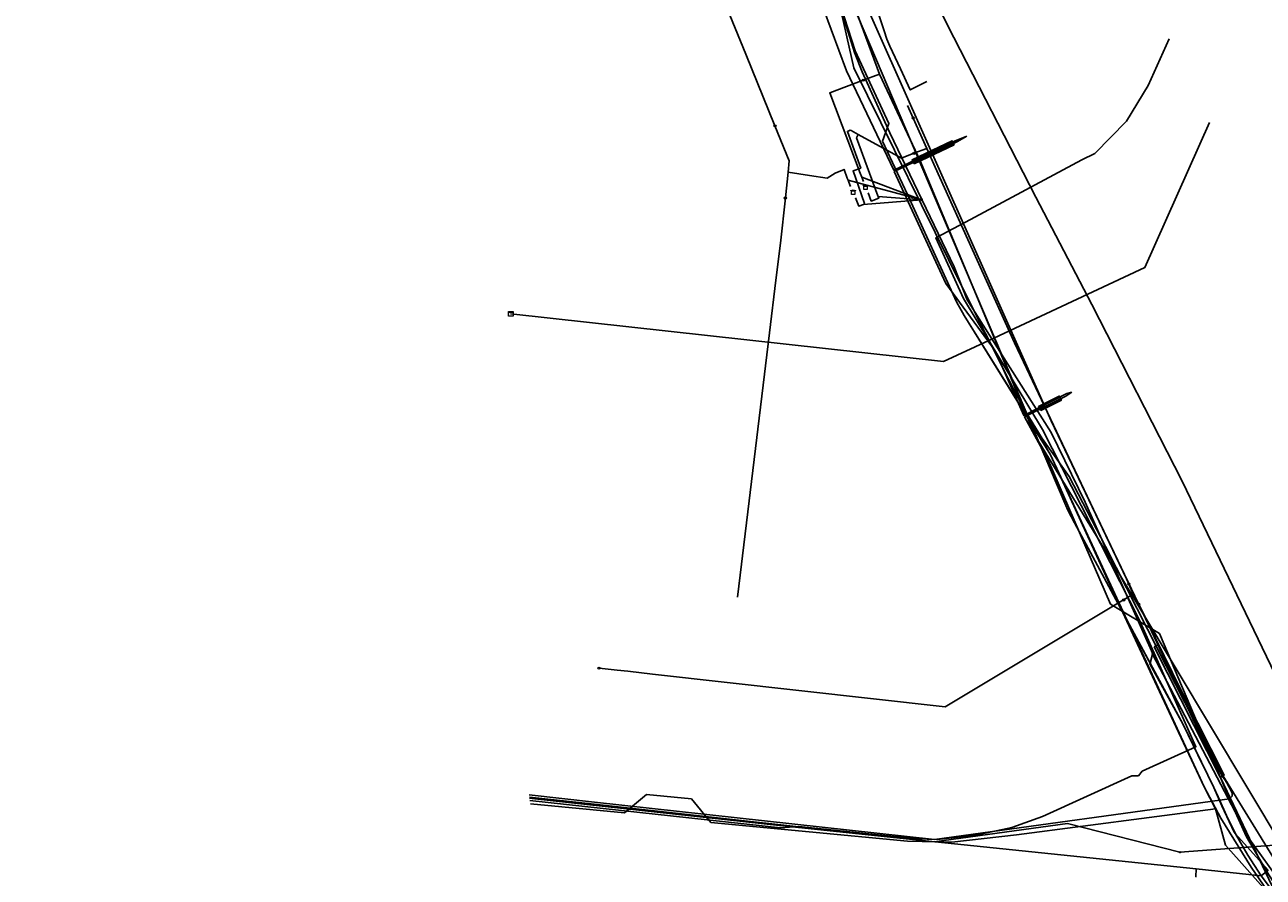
# Model space of a CAD drawing. Header units: metres. Extents: x 110434 to 154968, y 389493 to 3894488.
# Tile 5 of 10: x 111094 to 111204, y 426620 to 426696. Entities that reach past the tile are written whole.
import ezdxf
from ezdxf.enums import TextEntityAlignment as Align
from ezdxf.lldxf.tags import DXFTag

# ---------------------------------------------------------------- set-up
doc = ezdxf.new("R2010")
doc.units = ezdxf.units.M
doc.header["$LTSCALE"] = 0.5
for name, color, linetype in [('B-WE-KL-DATA_BT NEDERLAND NV-G', 90, 'KL-DATA-N'), ('B-WE-KL-DATA_DUCT_ZIGGO BV-G', 90, 'Continuous'), ('B-WE-KL-DATA_EUROFIBER NEDERLAND BV-G', 90, 'KL-DATA-N'), ('B-WE-KL-DATA_GEBROEDERS VAN DER DONK BV SBD-G', 90, 'KL-DATA-N'), ('B-WE-KL-DATA_HULPSTUK_KPN BV-S', 90, 'Continuous'), ('B-WE-KL-DATA_HULPSTUK_ZIGGO BV-S', 90, 'Continuous'), ('B-WE-KL-DATA_KABELBED_KPN BV-G', 90, 'Continuous'), ('B-WE-KL-DATA_KABELBED_ZIGGO BV-G', 90, 'Continuous'), ('B-WE-KL-DATA_MANTELBUIS_PVC_1.1_KPN BV-G', 90, 'Continuous'), ('B-WE-KL-DATA_MANTELBUIS_PVC_1_KPN BV-G', 90, 'Continuous'), ('B-WE-KL-DATA_MANTELBUIS_ZIGGO BV-G', 90, 'Continuous'), ('B-WE-KL-ET_LS_400 V_STEDIN BV NETBEHEER BV-G', 190, 'KL-LS-N'), ('B-WE-KL-ET_LS_HULPSTUK_STEDIN BV NETBEHEER BV-S', 190, 'Continuous'), ('B-WE-KL-ET_LS_MANTELBUIS_STEDIN BV NETBEHEER BV-G', 190, 'Continuous'), ('B-WE-KL-ET_MS_13 KV_STEDIN BV NETBEHEER BV-G', 130, 'KL-MS-N'), ('B-WE-KL-ET_MS_HULPSTUK_STEDIN BV NETBEHEER BV-S', 130, 'Continuous'), ('B-WE-KL-ET_MS_MANTELBUIS_STEDIN BV NETBEHEER BV-G', 130, 'Continuous'), ('B-WE-KL-GAS_HD_114.3_8 BAR_STEDIN BV NETBEHEER BV-G', 30, 'KL-GAS-HD-N'), ('B-WE-KL-GAS_HD_168.3_8 BAR_STEDIN BV NETBEHEER BV-G', 30, 'KL-GAS-HD-N'), ('B-WE-KL-GAS_HD_60.29_8 BAR_STEDIN BV NETBEHEER BV-G', 30, 'KL-GAS-HD-N'), ('B-WE-KL-GAS_HD_HULPSTUK_STEDIN BV NETBEHEER BV-S', 30, 'Continuous'), ('B-WE-KL-GAS_LD_219.1_0.1 BAR_STEDIN BV NETBEHEER BV-G', 50, 'KL-GAS-LD-N'), ('B-WE-KL-GAS_LD_HULPSTUK_STEDIN BV NETBEHEER BV-S', 50, 'Continuous'), ('B-WE-KL-GAS_LD_PVC_110_0.1 BAR_STEDIN BV NETBEHEER BV-G', 50, 'KL-GAS-LD-N'), ('B-WE-KL-GAS_LD_PVC_160_0.1 BAR_STEDIN BV NETBEHEER BV-G', 50, 'KL-GAS-LD-N'), ('B-WE-KL-GAS_LD_PVC_200_0.1 BAR_STEDIN BV NETBEHEER BV-G', 50, 'KL-GAS-LD-N'), ('B-WE-KL-WATER_HULPSTUK_OASEN NV-S', 170, 'Continuous'), ('B-WE-KL-WATER_PVC_110_OASEN NV-G', 170, 'KL-WATER-N'), ('B-WE-KL-WATER_PVC_200_OASEN NV-G', 170, 'KL-WATER-N')]:
    doc.layers.add(name, color=color, linetype=linetype)
doc.styles.add('NLCS-ISO', font='NLCS-ISO.ttf')
doc.styles.get("Standard").update_dxf_attribs({"font": 'isocp.shx', "height": 2.5})
tags = doc.linetypes.add('KL-DATA-N', pattern='A,4,-1,[101,NLCS.SHX,S=0.5,R=0,X=0,Y=0],-1,4,-1,["D",Standard,S=1,R=0,X=-0.25,Y=-0.5],-1.5', length=12.5).pattern_tags.tags
tags[18] = DXFTag(74, 10)
tags = doc.linetypes.add('KL-GAS-HD-N', pattern='A,4,-1,[69,NLCS.SHX,S=0.5,R=0,X=0,Y=0],-1,4,-1,["H",Standard,S=1,R=0,X=0,Y=-0.5],-2', length=13).pattern_tags.tags
tags[18] = DXFTag(74, 10)
tags = doc.linetypes.add('KL-GAS-LD-N', pattern='A,4,-1,[69,NLCS.SHX,S=0.5,R=0,X=0,Y=0],-1,4,-1,["L",Standard,S=1,R=0,X=0.25,Y=-0.5],-2', length=13).pattern_tags.tags
tags[18] = DXFTag(74, 10)
tags = doc.linetypes.add('KL-LS-N', pattern='A,4,-1,[103,NLCS.SHX,S=0.75,R=0,X=0,Y=0],-1,4,-1,["L",Standard,S=1,R=0,X=0,Y=-0.5],-2', length=13).pattern_tags.tags
tags[18] = DXFTag(74, 10)
tags = doc.linetypes.add('KL-MS-N', pattern='A,4,-1,[103,NLCS.SHX,S=0.75,R=0,X=0,Y=0],-1,4,-1,["M",Standard,S=1,R=0,X=0,Y=-0.5],-2', length=13).pattern_tags.tags
tags[18] = DXFTag(74, 10)
doc.linetypes.add('KL-WATER-N', pattern='A,7,-0.5,[168,NLCS.SHX,S=0.75,R=0,X=0.75,Y=0],-2', length=9.5)

# ---------------------------------------------------------------- blocks, each defined once
blk = doc.blocks.new('SKL-WTB_HULP_AFSLUITER-SO')
at = {"color": 0, "linetype": 'ByBlock', "lineweight": 18}
blk.add_lwpolyline([(0, 0.8), (0, -0.8)], dxfattribs=at)
blk.add_circle((0, 0), 1, dxfattribs=at)
at = {"color": 0, "linetype": 'ByBlock', "lineweight": 18, "style": 'NLCS-ISO', "flags": 1}
for tag, p in [('TYPE', (1.5, 0)), ('LABEL', (1.5, -1.5)), ('OMSCHRIJVING', (1.5, -3))]:
    blk.add_attdef(tag, p, '', height=1, dxfattribs=at)
blk = doc.blocks.new('SKL-WTB_HULP_KB MEETPUNT-SO')
at = {"linetype": 'ByBlock', "lineweight": 18}
h = blk.add_hatch(color=0, dxfattribs=at)
h.dxf.hatch_style = 1
h.paths.add_polyline_path([(0.6, 1), (0.3, 0.8), (0.5, 0.6)])
at = {"color": 0, "linetype": 'ByBlock', "lineweight": 18}
for points in [[(-0.4, -0.7), (0.4, 0.7)], [(0.6, 1), (0.3, 0.8)], [(0.3, 0.8), (0.5, 0.6)], [(0.6, 1), (0.5, 0.6)], [(0, -0.2), (0, -0.8)]]:
    blk.add_lwpolyline(points, dxfattribs=at)
blk.add_circle((0, 0), 0.5, dxfattribs=at)
at = {"color": 0, "linetype": 'ByBlock', "lineweight": 18, "style": 'NLCS-ISO', "flags": 1}
for tag, p in [('TYPE', (1.5, 0)), ('LABEL', (1.5, -1.5)), ('OMSCHRIJVING', (1.5, -3))]:
    blk.add_attdef(tag, p, '', height=1, dxfattribs=at)
blk = doc.blocks.new('SKL-WTB_HULP_MOF-SO')
at = {"linetype": 'ByBlock', "lineweight": 18}
h = blk.add_hatch(color=0, dxfattribs=at)
h.dxf.hatch_style = 1
h.paths.add_polyline_path([(-0.5625, 0, 1), (0.5625, 0, 1)])
at = {"color": 0, "linetype": 'ByBlock', "lineweight": 18}
blk.add_circle((0, 0), 0.5625, dxfattribs=at)
at = {"color": 0, "linetype": 'ByBlock', "lineweight": 18, "style": 'NLCS-ISO', "flags": 1}
for tag, p in [('TYPE', (1.5, 0)), ('OMSCHRIJVING', (1.5, -3)), ('LABEL', (1.5, -1.5))]:
    blk.add_attdef(tag, p, '', height=1, dxfattribs=at)
blk = doc.blocks.new('SKL-WTB_HULP_TECHNISCH GEBOUW-SO')
at = {"color": 0, "linetype": 'ByBlock', "lineweight": 18}
for points in [[(-2, 1.5), (0, 2), (2, 1.5), (2, 1.18), (-2, 1.18)], [(-1.5, 1.02), (1.5, 1.02), (1.5, -2), (-1.5, -2)]]:
    blk.add_lwpolyline(points, close=True, dxfattribs=at)
at = {"color": 0, "linetype": 'ByBlock', "lineweight": 18, "style": 'NLCS-ISO', "flags": 1}
for tag, p in [('TYPE', (2.5, 0)), ('OMSCHRIJVING', (2.5, -3)), ('LABEL', (2.5, -1.5))]:
    blk.add_attdef(tag, p, '', height=1, dxfattribs=at)
blk = doc.blocks.new('SKL-WTB_HULP_KAST-SO')
at = {"color": 0, "linetype": 'ByBlock', "lineweight": 18}
for points in [[(-2, 2), (2, 2), (2, 1.68), (-2, 1.68)], [(-2, 1.52), (2, 1.52), (2, -2), (-2, -2)]]:
    blk.add_lwpolyline(points, close=True, dxfattribs=at)
at = {"color": 0, "linetype": 'ByBlock', "lineweight": 18, "style": 'NLCS-ISO'}
blk.add_text('kast', height=1.5, dxfattribs=at).set_placement((0, 0), align=Align.MIDDLE_CENTER)
at = {"color": 0, "linetype": 'ByBlock', "lineweight": 18, "style": 'NLCS-ISO', "flags": 1}
for tag, p in [('TYPE', (2.5, 0)), ('OMSCHRIJVING', (2.5, -3)), ('LABEL', (2.5, -1.5))]:
    blk.add_attdef(tag, p, '', height=1, dxfattribs=at)
blk = doc.blocks.new('SKL-WTB_HULP_OVERIG-SO')
at = {"color": 0, "linetype": 'ByBlock', "lineweight": 18}
for points in [[(-0.1, 0.1), (0.1, -0.1)], [(0.1, 0.1), (-0.1, -0.1)]]:
    blk.add_lwpolyline(points, dxfattribs=at)
at = {"color": 0, "linetype": 'ByBlock', "lineweight": 18, "style": 'NLCS-ISO', "flags": 1}
for tag, p in [('TYPE', (1.5, 0)), ('LABEL', (1.5, -1.5)), ('OMSCHRIJVING', (1.5, -3))]:
    blk.add_attdef(tag, p, '', height=1, dxfattribs=at)

msp = doc.modelspace()

# ---------------------------------------------------------------- linework, layer by layer
at = {"layer": 'B-WE-KL-DATA_BT NEDERLAND NV-G', "flags": 128}
for points in [[(111111.76, 426797.76), (111113.62, 426797.67), (111115.11, 426797.07), (111123.48, 426790.51), (111127.19, 426785.97), (111131.94, 426777.31), (111139.62, 426760.82), (111150.68, 426737.04), (111152.07, 426732.25), (111156.46, 426722.13), (111158.97, 426716.68), (111162.9, 426708.07), (111166.84, 426695.79), (111167.67, 426693.31), (111170.67, 426686.85), (111170.09, 426685.27), (111172.34, 426680.54), (111176.69, 426670.99), (111177.38, 426669.77), (111178.95, 426667.26), (111183.89, 426659.32), (111184.61, 426658.16), (111185.03, 426657.38), (111189.96, 426646.64), (111193.91, 426638.13), (111196.44, 426632.73), (111198.71, 426627.88), (111200.18, 426625.08), (111202.89, 426620.73), (111204.69, 426618.11), (111206.83, 426615.47), (111208.25, 426613.97), (111210.87, 426611.29), (111213.91, 426608.52), (111221.04, 426602.79), (111234.63, 426592.19)], [(111111.76, 426797.76), (111113.62, 426797.67), (111115.11, 426797.07), (111123.48, 426790.51), (111127.19, 426785.97), (111131.95, 426777.31), (111139.62, 426760.82), (111150.68, 426737.04), (111152.07, 426732.25), (111156.46, 426722.13), (111158.97, 426716.68), (111162.9, 426708.07), (111166.84, 426695.79), (111167.67, 426693.31), (111170.67, 426686.85), (111170.09, 426685.27), (111172.34, 426680.54), (111176.69, 426670.99), (111177.38, 426669.77), (111178.95, 426667.26), (111183.89, 426659.32), (111184.61, 426658.16), (111185.03, 426657.38), (111189.96, 426646.64), (111193.91, 426638.13), (111196.44, 426632.73), (111198.71, 426627.88), (111200.18, 426625.08), (111202.89, 426620.73), (111204.69, 426618.11), (111206.83, 426615.47), (111208.25, 426613.97), (111210.87, 426611.29), (111213.91, 426608.52), (111221.04, 426602.79), (111234.63, 426592.19), (111246.1, 426583.5), (111252.3, 426579.6), (111258.8, 426575.8), (111262.4, 426573.4), (111275.1, 426563.2), (111283.8, 426556.1), (111296, 426546.3), (111301.3, 426541.8), (111304.1, 426538.6), (111307.8, 426535.3), (111312.3, 426533), (111332.6, 426517), (111353.9, 426491.7), (111353.8, 426489.8), (111354.2, 426489.1), (111355.3, 426489.3), (111382.2, 426520), (111383.7, 426521.3), (111391.12, 426530.65)]]:
    msp.add_lwpolyline(points, dxfattribs=at)
at = {"layer": 'B-WE-KL-DATA_DUCT_ZIGGO BV-G', "flags": 128}
for points in [[(111187.83, 426683.61), (111188.99, 426684.17), (111191.79, 426687.05), (111193.74, 426690.22), (111195.6, 426694.38)], [(111177.47, 426678.09), (111187.83, 426683.61)], [(111177.47, 426678.09), (111187.83, 426683.61)], [(111179.55, 426667.57), (111177.31, 426671.29), (111174.85, 426676.69), (111177.47, 426678.09)], [(111192.86, 426628.85), (111193.21, 426629.28), (111197.97, 426631.44), (111192.93, 426642.76), (111184.34, 426659.66), (111179.55, 426667.57)], [(111138.74, 426626.67), (111161.02, 426624.23), (111162.65, 426624.35), (111173.16, 426623.26), (111174.97, 426623.21), (111178.41, 426623.57), (111181.59, 426624.25), (111184.32, 426625.23), (111192.29, 426628.87), (111192.86, 426628.85)]]:
    msp.add_lwpolyline(points, dxfattribs=at)
at = {"layer": 'B-WE-KL-DATA_EUROFIBER NEDERLAND BV-G', "flags": 128}
for points in [[(110600.04, 426851.72), (110600.8, 426853.9), (110601, 426854.3), (110601.2, 426854.6), (110601.4, 426855), (110601.7, 426855.3), (110601.9, 426855.6), (110602.2, 426855.9), (110602.5, 426856.3), (110602.7, 426856.5), (110603, 426856.8), (110603.3, 426857.1), (110603.6, 426857.4), (110604, 426857.6), (110604.3, 426857.9), (110604.6, 426858.1), (110605, 426858.3), (110605.3, 426858.5), (110605.7, 426858.7), (110606.1, 426858.9), (110606.4, 426859.1), (110606.8, 426859.2), (110607.2, 426859.4), (110607.6, 426859.5), (110608, 426859.6), (110608.4, 426859.7), (110608.8, 426859.8), (110609.2, 426859.9), (110609.6, 426860), (110610, 426860.1), (110610.5, 426860.1), (110610.9, 426860.2), (110611.3, 426860.2), (110611.7, 426860.3), (110612.2, 426860.3), (110612.6, 426860.3), (110613, 426860.2), (110613.4, 426860.2), (110613.9, 426860.2), (110614.3, 426860.1), (110614.7, 426860), (110615.1, 426859.9), (110615.5, 426859.8), (110615.9, 426859.7), (110616.3, 426859.6), (110616.7, 426859.4), (110617.1, 426859.3), (110617.5, 426859.1), (110617.9, 426858.9), (110618.3, 426858.7), (110618.6, 426858.5), (110641.9, 426842.5), (110660.8, 426827.9), (110664.7, 426824.8), (110666.9, 426822.6), (110705.8, 426791.2), (110706.8, 426790.3), (110707.8, 426789.4), (110708.8, 426788.6), (110709.8, 426787.7), (110710.8, 426786.9), (110711.9, 426786.1), (110713, 426785.3), (110714.1, 426784.5), (110715.2, 426783.8), (110716.3, 426783.1), (110717.5, 426782.4), (110718.6, 426781.7), (110719.8, 426781.1), (110721, 426780.5), (110722.2, 426779.9), (110723.4, 426779.3), (110724.6, 426778.8), (110725.8, 426778.3), (110727.1, 426777.8), (110728.3, 426777.3), (110729.6, 426776.9), (110730.9, 426776.4), (110732.1, 426776.1), (110733.4, 426775.7), (110734.7, 426775.4), (110736, 426775.1), (110737.3, 426774.8), (110738.6, 426774.5), (110739.9, 426774.3), (110772.7, 426770.8), (110922.9, 426753.3), (110940.7, 426762.4), (110961.5, 426806.2), (110975.7, 426812.8), (111108.93, 426798.94), (111110.65, 426798.45), (111112.07, 426798.25), (111115.11, 426797.07), (111123.48, 426790.51), (111127.19, 426785.97), (111131.94, 426777.31), (111139.62, 426760.82), (111150.68, 426737.04), (111152.07, 426732.25), (111156.46, 426722.13), (111158.97, 426716.68), (111162.9, 426708.1), (111167.67, 426693.31), (111170.67, 426686.85), (111170.09, 426685.27), (111172.34, 426680.54), (111176.69, 426670.99), (111177.37, 426669.78), (111179.87, 426665.77), (111183.89, 426659.32), (111184.61, 426658.16), (111185.03, 426657.38), (111189.96, 426646.64), (111193.9, 426638.15), (111196.44, 426632.73), (111198.71, 426627.88), (111200.18, 426625.08), (111202.89, 426620.73), (111204.7, 426618.1), (111206.83, 426615.47), (111210.87, 426611.29), (111213.91, 426608.52), (111221.04, 426602.79), (111234.63, 426592.19)], [(110600.04, 426851.72), (110600.8, 426853.9), (110601.4, 426855), (110602.5, 426856.3), (110603.6, 426857.4), (110604, 426857.6), (110604.3, 426857.9), (110606.4, 426859.1), (110606.8, 426859.2), (110607.2, 426859.4), (110610, 426860.1), (110610.5, 426860.1), (110610.9, 426860.2), (110611.3, 426860.2), (110611.7, 426860.3), (110612.6, 426860.3), (110613, 426860.2), (110613.9, 426860.2), (110616.3, 426859.6), (110616.7, 426859.4), (110617.1, 426859.3), (110618.3, 426858.7), (110641.9, 426842.5), (110660.8, 426827.9), (110664.7, 426824.8), (110666.9, 426822.6), (110705.8, 426791.2), (110709.8, 426787.7), (110714.1, 426784.5), (110718.6, 426781.7), (110723.4, 426779.3), (110728.3, 426777.3), (110730.9, 426776.4), (110733.4, 426775.7), (110739.9, 426774.3), (110772.7, 426770.8), (110922.9, 426753.3), (110940.7, 426762.4), (110956.1, 426796.4), (110967.9, 426811), (110995.62, 426811.29), (111071.45, 426803.34), (111108.93, 426798.94), (111110.65, 426798.45), (111112.07, 426798.25), (111115.11, 426797.07), (111123.48, 426790.51), (111127.2, 426786), (111131.94, 426777.31), (111139.62, 426760.82), (111150.68, 426737.04), (111152.07, 426732.25), (111156.46, 426722.13), (111162.9, 426708.1), (111167.67, 426693.31), (111170.67, 426686.85), (111170.09, 426685.27), (111172.34, 426680.54), (111176.69, 426670.99), (111177.37, 426669.78), (111179.87, 426665.77), (111184.61, 426658.16), (111185.03, 426657.38), (111193.9, 426638.15), (111196.44, 426632.73), (111198.71, 426627.88), (111200.18, 426625.08), (111202.89, 426620.73), (111204.69, 426618.11), (111206.83, 426615.47), (111210.87, 426611.29), (111213.91, 426608.52), (111221.04, 426602.79), (111234.63, 426592.19)], [(110600.04, 426851.72), (110600.8, 426853.9), (110601, 426854.3), (110601.2, 426854.6), (110601.4, 426855), (110601.7, 426855.3), (110601.9, 426855.6), (110602.2, 426855.9), (110602.5, 426856.3), (110602.7, 426856.5), (110603, 426856.8), (110603.3, 426857.1), (110603.6, 426857.4), (110604, 426857.6), (110604.3, 426857.9), (110604.6, 426858.1), (110605, 426858.3), (110605.3, 426858.5), (110605.7, 426858.7), (110606.1, 426858.9), (110606.4, 426859.1), (110606.8, 426859.2), (110607.2, 426859.4), (110607.6, 426859.5), (110608, 426859.6), (110608.4, 426859.7), (110608.8, 426859.8), (110609.2, 426859.9), (110609.6, 426860), (110610, 426860.1), (110610.5, 426860.1), (110610.9, 426860.2), (110611.3, 426860.2), (110611.7, 426860.3), (110612.2, 426860.3), (110612.6, 426860.3), (110613, 426860.2), (110613.4, 426860.2), (110613.9, 426860.2), (110614.3, 426860.1), (110614.7, 426860), (110615.1, 426859.9), (110615.5, 426859.8), (110615.9, 426859.7), (110616.3, 426859.6), (110616.7, 426859.4), (110617.1, 426859.3), (110617.5, 426859.1), (110617.9, 426858.9), (110618.3, 426858.7), (110618.6, 426858.5), (110641.9, 426842.5), (110660.8, 426827.9), (110664.7, 426824.8), (110666.9, 426822.6), (110705.8, 426791.2), (110706.8, 426790.3), (110707.8, 426789.4), (110708.8, 426788.6), (110709.8, 426787.7), (110710.8, 426786.9), (110711.9, 426786.1), (110713, 426785.3), (110714.1, 426784.5), (110715.2, 426783.8), (110716.3, 426783.1), (110717.5, 426782.4), (110718.6, 426781.7), (110719.8, 426781.1), (110721, 426780.5), (110722.2, 426779.9), (110723.4, 426779.3), (110724.6, 426778.8), (110725.8, 426778.3), (110727.1, 426777.8), (110728.3, 426777.3), (110729.6, 426776.9), (110730.9, 426776.4), (110732.1, 426776.1), (110733.4, 426775.7), (110734.7, 426775.4), (110736, 426775.1), (110737.3, 426774.8), (110738.6, 426774.5), (110739.9, 426774.3), (110772.7, 426770.8), (110922.9, 426753.3), (110940.7, 426762.4), (110961.5, 426806.2), (110975.7, 426812.8), (111108.93, 426798.94), (111110.65, 426798.45), (111112.07, 426798.25), (111115.11, 426797.07), (111123.48, 426790.51), (111127.19, 426785.97), (111131.94, 426777.31), (111139.62, 426760.82), (111150.68, 426737.04), (111152.07, 426732.25), (111156.46, 426722.13), (111158.97, 426716.68), (111162.9, 426708.1), (111167.67, 426693.31), (111170.67, 426686.85), (111170.09, 426685.27), (111172.34, 426680.54), (111176.69, 426670.99), (111177.37, 426669.78), (111179.87, 426665.77), (111183.89, 426659.32), (111184.61, 426658.16), (111185.03, 426657.38), (111189.96, 426646.64), (111193.9, 426638.15), (111196.44, 426632.73), (111198.71, 426627.88), (111200.18, 426625.08), (111202.89, 426620.73), (111204.7, 426618.1), (111206.83, 426615.47), (111210.87, 426611.29), (111213.91, 426608.52), (111221.04, 426602.79), (111234.63, 426592.19)], [(111110.65, 426798.45), (111112.07, 426798.25), (111115.11, 426797.07), (111123.48, 426790.51), (111127.19, 426785.97), (111131.94, 426777.31), (111150.68, 426737.04), (111152.07, 426732.25), (111156.46, 426722.13), (111162.9, 426708.1), (111167.67, 426693.31), (111170.67, 426686.85), (111170.09, 426685.27), (111172.34, 426680.54), (111176.69, 426670.99), (111177.37, 426669.78), (111185.03, 426657.38), (111198.71, 426627.88), (111200.18, 426625.08), (111202.89, 426620.73), (111204.69, 426618.11), (111206.83, 426615.47), (111210.87, 426611.29), (111213.91, 426608.52), (111221.04, 426602.79), (111234.63, 426592.19)], [(111110.65, 426798.45), (111112.07, 426798.25), (111115.11, 426797.07), (111123.48, 426790.51), (111127.19, 426785.97), (111131.94, 426777.31), (111139.62, 426760.82), (111150.68, 426737.04), (111152.07, 426732.25), (111156.46, 426722.13), (111158.97, 426716.68), (111162.9, 426708.1), (111167.67, 426693.31), (111170.67, 426686.85), (111170.09, 426685.27), (111172.34, 426680.54), (111176.69, 426670.99), (111177.37, 426669.78), (111179.87, 426665.77), (111183.89, 426659.32), (111184.61, 426658.16), (111185.03, 426657.38), (111189.96, 426646.64), (111193.9, 426638.15), (111196.44, 426632.73), (111198.71, 426627.88), (111200.18, 426625.08), (111202.89, 426620.73), (111204.69, 426618.11), (111206.83, 426615.47), (111210.87, 426611.29), (111213.91, 426608.52), (111221.04, 426602.79), (111234.63, 426592.19)]]:
    msp.add_lwpolyline(points, dxfattribs=at)
at = {"layer": 'B-WE-KL-DATA_GEBROEDERS VAN DER DONK BV SBD-G', "flags": 128}
for points in [[(110600.03, 426851.74), (110600.78, 426853.92), (110600.98, 426854.29), (110601.2, 426854.63), (110601.43, 426854.97), (110601.91, 426855.63), (110602.46, 426856.25), (110602.74, 426856.55), (110603.02, 426856.83), (110603.65, 426857.37), (110603.96, 426857.62), (110604.29, 426857.86), (110604.63, 426858.09), (110604.97, 426858.31), (110605.33, 426858.51), (110605.69, 426858.71), (110606.06, 426858.89), (110606.43, 426859.05), (110606.82, 426859.21), (110607.19, 426859.35), (110607.58, 426859.48), (110607.97, 426859.58), (110608.37, 426859.69), (110608.78, 426859.78), (110609.22, 426859.89), (110609.63, 426859.99), (110610.05, 426860.07), (110610.47, 426860.13), (110610.9, 426860.19), (110611.32, 426860.23), (110611.74, 426860.25), (110612.16, 426860.26), (110612.59, 426860.26), (110613.01, 426860.24), (110613.44, 426860.2), (110613.87, 426860.15), (110614.29, 426860.1), (110614.7, 426860.02), (110615.54, 426859.82), (110616.35, 426859.57), (110617.15, 426859.26), (110617.53, 426859.09), (110617.91, 426858.9), (110618.29, 426858.7), (110618.64, 426858.5), (110641.87, 426842.52), (110660.84, 426827.9), (110664.73, 426824.76), (110666.87, 426822.64), (110705.79, 426791.25), (110707.99, 426789.23), (110713.63, 426784.85), (110719.72, 426781.12), (110726.2, 426778.1), (110732.97, 426775.82), (110739.95, 426774.31), (110772.71, 426770.85), (110777.69, 426770.31), (110827.02, 426765.11), (110916.51, 426755.59), (110922.91, 426753.22), (110940.73, 426762.41), (110940.65, 426767.63), (110952.2, 426790.37), (110956.1, 426796.37), (110959.39, 426803.18), (110960.26, 426804.55), (110962.83, 426807.52), (110965.94, 426809.91), (110969.47, 426811.61), (110973.28, 426812.57), (110977.19, 426812.74), (110992.04, 426811.86), (111041.79, 426806.62), (111091.51, 426801.39), (111098.94, 426800.08), (111110.85, 426798.73), (111115.11, 426797.07), (111123.48, 426790.51), (111127.19, 426785.97), (111131.95, 426777.31), (111150.68, 426737.04), (111152.07, 426732.25), (111156.12, 426722.87), (111156.46, 426722.13), (111159, 426716.69), (111161.16, 426711.91), (111162.9, 426708.07), (111166.84, 426695.79), (111167.67, 426693.31), (111170.67, 426686.85), (111170.09, 426685.27), (111172.34, 426680.54), (111176.69, 426670.99), (111177.38, 426669.77), (111178.95, 426667.26), (111183.89, 426659.32), (111184.61, 426658.16), (111185.03, 426657.38), (111189.96, 426646.64), (111193.91, 426638.13), (111196.44, 426632.73), (111198.71, 426627.88), (111199.73, 426625.93), (111200.61, 426622.69)], [(111138.79, 426626.37), (111147.17, 426625.58), (111149.12, 426627.19), (111153.1, 426626.81), (111154.84, 426624.71), (111172.34, 426623.04), (111176.28, 426622.97), (111182.02, 426623.6), (111199.73, 426625.93), (111200.61, 426622.69)], [(111200.61, 426622.69), (111204.69, 426618.11), (111206.83, 426615.47), (111208.25, 426613.97), (111210.87, 426611.29), (111213.91, 426608.52), (111221.04, 426602.79), (111234.63, 426592.19), (111245.03, 426584.28), (111246.14, 426583.47), (111252.31, 426579.62), (111257.08, 426576.81), (111258.77, 426575.79), (111260.2, 426574.87), (111261.52, 426574.01), (111262.38, 426573.38), (111263.74, 426572.34), (111265.47, 426570.95), (111267.4, 426569.43), (111270.24, 426567.06), (111275.08, 426563.16), (111283.82, 426556.12), (111296.01, 426546.32), (111299.31, 426543.51), (111300.33, 426542.72), (111300.93, 426542.22), (111301.33, 426541.75), (111301.63, 426541.36), (111304.09, 426538.64), (111305.56, 426537.23), (111307.8, 426535.26), (111312.48, 426532.85), (111332.64, 426516.96), (111353.88, 426491.65), (111353.83, 426489.81), (111354.16, 426489.1), (111355.29, 426489.31), (111382.24, 426519.99), (111383.65, 426521.27), (111391.1, 426530.67)]]:
    msp.add_lwpolyline(points, dxfattribs=at)
at = {"layer": 'B-WE-KL-DATA_KABELBED_KPN BV-G', "flags": 128}
for points in [[(111160.58, 426713.53), (111160.59, 426713.51), (111160.59, 426713.51), (111160.59, 426713.51), (111160.83, 426711.98), (111163.07, 426707.73), (111167.61, 426693.17), (111168.29, 426691.43), (111170.74, 426686.01), (111176.47, 426674.12), (111177.63, 426671.18), (111180.7, 426666.33), (111185.09, 426659.38), (111188.13, 426653.19), (111194.14, 426639.7)], [(111187.19, 426651.36), (111186.59, 426652.47), (111185.56, 426654.91), (111180.7, 426666.33), (111167.89, 426696.45), (111167.88, 426696.47), (111163.07, 426707.73)], [(111203.77, 426619.98), (111202.59, 426621.81), (111201.51, 426623.71), (111200.7, 426625.33), (111199.97, 426626.99), (111199.57, 426627.81), (111199.57, 426627.81), (111196.85, 426633.42), (111193.91, 426638.88), (111187.19, 426651.36)], [(111191.58, 426643.21), (111196.85, 426633.42), (111198.6, 426629.81)], [(111194.14, 426639.7), (111194.13, 426639.66), (111193.91, 426638.88), (111193.89, 426638.8), (111196.85, 426633.42), (111199.57, 426627.81), (111199.57, 426627.81), (111200.27, 426626.2), (111201.37, 426623.86), (111201.51, 426623.71), (111204.4, 426620.47), (111203.77, 426619.98)], [(111262.38, 426574.77), (111256.12, 426579.01), (111253.89, 426580.1), (111252.38, 426580.84), (111245.52, 426585.36), (111241.97, 426587.59), (111234.77, 426593.22), (111219.93, 426605.52), (111210.34, 426613.46), (111208.38, 426615.41), (111202.73, 426623.23), (111194.13, 426639.66), (111194.09, 426639.75)], [(111197.99, 426620.58), (111173.08, 426623.17), (111169.96, 426623.49), (111160.93, 426624.43), (111139.17, 426626.82), (111138.71, 426626.88)], [(111197.99, 426620.58), (111197.97, 426619.87)], [(111203.77, 426619.98), (111197.99, 426620.58)], [(111310.27, 426536.14), (111303.62, 426541.26), (111274.21, 426563.91), (111272.47, 426565.3), (111254.47, 426579.67), (111253.89, 426580.1), (111219.93, 426605.52), (111212.26, 426611.26), (111209.87, 426613.17), (111207.65, 426615.27), (111205.62, 426617.55), (111203.77, 426619.98)]]:
    msp.add_lwpolyline(points, dxfattribs=at)
at = {"layer": 'B-WE-KL-DATA_KABELBED_ZIGGO BV-G', "flags": 128}
for points in [[(111187.83, 426683.61), (111188.99, 426684.17), (111191.79, 426687.05), (111193.74, 426690.22), (111195.6, 426694.38)], [(111199.19, 426686.93), (111193.44, 426674.05), (111179.55, 426667.57)], [(111177.47, 426678.09), (111187.83, 426683.61)], [(111179.55, 426667.57), (111177.31, 426671.29), (111174.85, 426676.69), (111177.47, 426678.09)], [(111175.54, 426665.7), (111137.04, 426669.93)], [(111179.55, 426667.57), (111175.54, 426665.7)], [(111192.86, 426628.85), (111193.21, 426629.28), (111197.97, 426631.44), (111192.93, 426642.76), (111184.34, 426659.66), (111179.55, 426667.57)], [(111138.74, 426626.67), (111161.02, 426624.23), (111162.65, 426624.35), (111173.16, 426623.26), (111174.97, 426623.21), (111178.41, 426623.57), (111181.59, 426624.25), (111184.32, 426625.23), (111192.29, 426628.87), (111192.86, 426628.85)]]:
    msp.add_lwpolyline(points, dxfattribs=at)
at = {"layer": 'B-WE-KL-DATA_MANTELBUIS_PVC_1.1_KPN BV-G', "flags": 128}
msp.add_lwpolyline([(111191.58, 426643.21), (111196.85, 426633.42), (111198.6, 426629.81)], dxfattribs=at)
msp.add_lwpolyline([(111191.58, 426643.21), (111196.85, 426633.42), (111198.6, 426629.81)], dxfattribs=at)
msp.add_lwpolyline([(111191.58, 426643.21), (111196.85, 426633.42), (111198.6, 426629.81)], dxfattribs=at)
at = {"layer": 'B-WE-KL-DATA_MANTELBUIS_PVC_1_KPN BV-G', "flags": 128}
msp.add_lwpolyline([(111191.58, 426643.21), (111196.85, 426633.42), (111198.6, 426629.81)], dxfattribs=at)
msp.add_lwpolyline([(111191.58, 426643.21), (111196.85, 426633.42), (111198.6, 426629.81)], dxfattribs=at)
at = {"layer": 'B-WE-KL-DATA_MANTELBUIS_ZIGGO BV-G', "flags": 128}
msp.add_lwpolyline([(111177.47, 426678.09), (111187.83, 426683.61)], dxfattribs=at)
at = {"layer": 'B-WE-KL-ET_LS_400 V_STEDIN BV NETBEHEER BV-G', "flags": 128}
for points in [[(111174.04, 426690.58), (111172.57, 426689.84), (111171.71, 426691.7), (111170.76, 426693.72), (111170.49, 426694.35), (111170.24, 426695.09), (111167.27, 426704.12), (111165.97, 426708.02), (111165.15, 426710.12), (111164.9, 426710.65), (111164.04, 426712.87), (111163.62, 426713.8), (111163.81, 426713.87), (111173.58, 426717.54), (111173.39, 426718.08), (111172.61, 426721.12), (111172.28, 426722.12), (111171.51, 426724.48), (111169.49, 426729.88), (111169.41, 426730.54), (111169.63, 426731.19), (111170.08, 426731.56), (111176.36, 426734.39)], [(111177.61, 426685.73), (111176.5, 426685.28), (111171.1, 426682.71), (111166.9, 426691.54), (111164.85, 426697.04), (111162.71, 426703.91), (111165.59, 426704.86), (111167.21, 426705.4), (111167.39, 426704.84)], [(111186.95, 426662.96), (111186.5, 426662.84), (111182.67, 426660.89), (111180.13, 426666.65), (111175.73, 426672.62), (111171.15, 426682.57), (111176.78, 426685.25), (111177.61, 426685.73)], [(111173.58, 426680.05), (111168.26, 426682.07)], [(111173.58, 426680.05), (111167.04, 426681.8)], [(111173.58, 426680.05), (111168.4, 426679.66)], [(111173.58, 426680.05), (111169.71, 426680.37)], [(111208.35, 426612.85), (111208.53, 426613.13), (111209.32, 426613.89), (111206.54, 426616.89), (111205.36, 426618.68), (111204.46, 426620.05), (111202.48, 426623.43), (111201.2, 426626.24), (111194.73, 426641.51), (111190.37, 426644.13), (111184.86, 426656.86), (111182.74, 426660.76), (111186.41, 426662.6), (111186.95, 426662.96)]]:
    msp.add_lwpolyline(points, dxfattribs=at)
at = {"layer": 'B-WE-KL-ET_LS_MANTELBUIS_STEDIN BV NETBEHEER BV-G', "flags": 128}
for points in [[(111172.91, 426683.27), (111176.47, 426684.96), (111176.29, 426685.32), (111172.74, 426683.63), (111172.91, 426683.27)], [(111184.17, 426661.34), (111186.01, 426662.26), (111185.82, 426662.62), (111183.99, 426661.69), (111184.17, 426661.34)], [(111194.25, 426640.33), (111200.14, 426628.75), (111200.5, 426628.93), (111194.61, 426640.51), (111194.25, 426640.33)]]:
    msp.add_lwpolyline(points, dxfattribs=at)
at = {"layer": 'B-WE-KL-ET_MS_13 KV_STEDIN BV NETBEHEER BV-G', "flags": 128}
for points in [[(111159.8, 426722.51), (111161.43, 426722.32), (111162.09, 426722.04), (111162.54, 426721.46), (111164.49, 426717.23), (111166.72, 426713.14), (111171.56, 426704.5), (111175.87, 426695.59), (111183.73, 426680.3), (111188.73, 426670.75), (111196.75, 426655.05), (111203.12, 426641.8), (111205.39, 426637.12), (111208.89, 426630.74), (111212.18, 426624.26), (111215.37, 426618.35), (111218.75, 426612.53), (111220.13, 426610.36), (111221.7, 426608.31)], [(111200.68, 426628.34), (111200.33, 426628.8), (111193.67, 426641.91), (111189.94, 426649.25), (111186.7, 426655.47), (111184.29, 426658.86), (111182.61, 426661.59), (111181.34, 426664.07), (111177.2, 426672.3), (111167.54, 426691.81), (111164.93, 426703.39), (111164.39, 426705.52)], [(111138.67, 426627.18), (111144.49, 426626.53), (111174.73, 426623.2), (111200.96, 426626.81), (111201.21, 426627.05), (111201.21, 426627.35), (111200.68, 426628.34)], [(111138.7, 426626.97), (111144.46, 426626.33), (111174.71, 426623), (111186.55, 426624.62), (111196.56, 426622.06)], [(111261.96, 426574.27), (111260.88, 426574.97), (111261.02, 426576.45), (111260.05, 426576.97), (111251.94, 426582.49), (111246.66, 426585.64), (111241.54, 426589.03), (111234.78, 426594.38), (111215.09, 426609.43), (111211.7, 426615.47), (111205.77, 426622.75), (111196.56, 426622.06)]]:
    msp.add_lwpolyline(points, dxfattribs=at)
at = {"layer": 'B-WE-KL-ET_MS_MANTELBUIS_STEDIN BV NETBEHEER BV-G', "flags": 128}
msp.add_lwpolyline([(111194.25, 426640.33), (111200.14, 426628.75), (111200.5, 426628.93), (111194.61, 426640.51), (111194.25, 426640.33)], dxfattribs=at)
at = {"layer": 'B-WE-KL-GAS_HD_114.3_8 BAR_STEDIN BV NETBEHEER BV-G', "flags": 128}
for points in [[(111167.31, 426686.22), (111167.94, 426685.87)], [(111167.94, 426685.87), (111171.78, 426683.78), (111172.89, 426684.2)], [(111172.89, 426684.2), (111174.05, 426684.63)]]:
    msp.add_lwpolyline(points, dxfattribs=at)
at = {"layer": 'B-WE-KL-GAS_HD_168.3_8 BAR_STEDIN BV NETBEHEER BV-G', "flags": 128}
for points in [[(111172.33, 426688.44), (111172.83, 426687.33)], [(111172.83, 426687.33), (111174.05, 426684.63)], [(111174.05, 426684.63), (111174.8, 426682.97), (111181.85, 426667.34), (111185.58, 426659.48), (111188.87, 426652.54), (111193.78, 426642.22), (111199.9, 426629.28), (111205.61, 426617.25), (111218.44, 426607.58), (111230.5, 426598.04), (111243.03, 426588.66), (111260.2, 426577.12), (111266.06, 426572.87), (111275.17, 426565.77), (111299.3, 426547.04), (111315.99, 426530.02), (111324.58, 426523.36), (111336.67, 426513.84), (111353.75, 426501.03), (111358.66, 426501.59), (111361.66, 426505.36), (111367.8, 426513.1), (111378.93, 426512.93), (111380.09, 426514.05), (111383.05, 426516.92), (111391.72, 426527.88), (111393.04, 426529.56)]]:
    msp.add_lwpolyline(points, dxfattribs=at)
at = {"layer": 'B-WE-KL-GAS_HD_60.29_8 BAR_STEDIN BV NETBEHEER BV-G', "flags": 128}
for points in [[(111167.31, 426686.22), (111167.24, 426686.25), (111166.98, 426686.14), (111168.17, 426682.89), (111167.49, 426682.64), (111168.5, 426679.75), (111168.4, 426679.66), (111167.99, 426679.51), (111167.71, 426680.25)], [(111167.94, 426685.87), (111167.79, 426685.59), (111169.69, 426680.42), (111169.71, 426680.37), (111169.77, 426680.2), (111169.1, 426679.96), (111168.84, 426680.68)]]:
    msp.add_lwpolyline(points, dxfattribs=at)
at = {"layer": 'B-WE-KL-GAS_LD_219.1_0.1 BAR_STEDIN BV NETBEHEER BV-G', "flags": 128}
for points in [[(111168.11, 426682.44), (111168.26, 426682.07), (111168.4, 426681.69)], [(111166.97, 426682), (111167.04, 426681.8), (111167.11, 426681.62), (111167.26, 426681.25)]]:
    msp.add_lwpolyline(points, dxfattribs=at)
at = {"layer": 'B-WE-KL-GAS_LD_PVC_110_0.1 BAR_STEDIN BV NETBEHEER BV-G', "flags": 128}
msp.add_lwpolyline([(111161.7, 426682.51), (111163.6, 426682.22)], dxfattribs=at)
at = {"layer": 'B-WE-KL-GAS_LD_PVC_160_0.1 BAR_STEDIN BV NETBEHEER BV-G', "flags": 128}
for points in [[(111149.63, 426713.38), (111152.21, 426707.05), (111157.95, 426693), (111160.54, 426686.64)], [(111160.54, 426686.64), (111161.81, 426683.53), (111161.7, 426682.51)], [(111161.46, 426680.23), (111161.7, 426682.51)], [(111157.21, 426644.73), (111160.06, 426668.25), (111160.62, 426672.91), (111161.02, 426676.21), (111161.46, 426680.23)]]:
    msp.add_lwpolyline(points, dxfattribs=at)
at = {"layer": 'B-WE-KL-GAS_LD_PVC_200_0.1 BAR_STEDIN BV NETBEHEER BV-G', "flags": 128}
for points in [[(111163.63, 426707.79), (111167.91, 426696.44), (111169.84, 426691.24)], [(111168.39, 426690.7), (111169.84, 426691.24)], [(111169.84, 426691.24), (111173.44, 426683.54), (111183.69, 426659.07), (111189.76, 426649.17), (111205.73, 426622.5), (111209.49, 426617.16), (111211.7, 426615.25), (111220.14, 426606.92), (111234.56, 426594.79)], [(111168.39, 426690.7), (111165.41, 426689.59), (111168.11, 426682.44)], [(111163.6, 426682.22), (111165.17, 426681.98), (111165.9, 426682.44), (111166.68, 426682.77), (111166.97, 426682)]]:
    msp.add_lwpolyline(points, dxfattribs=at)
at = {"layer": 'B-WE-KL-WATER_PVC_110_OASEN NV-G', "flags": 128}
for points in [[(111145.43, 426638.37), (111144.89, 426638.43)], [(111147.44, 426638.15), (111146.49, 426638.26), (111145.43, 426638.37)]]:
    msp.add_lwpolyline(points, dxfattribs=at)
at = {"layer": 'B-WE-KL-WATER_PVC_200_OASEN NV-G', "flags": 128}
for points in [[(111177.42, 426677.65), (111153.21, 426732.07)], [(111192.01, 426645.91), (111191.81, 426646.36), (111185.09, 426660.41), (111177.42, 426677.65)], [(111192.41, 426645), (111192.01, 426645.91)], [(111192.41, 426645), (111191.55, 426644.49)], [(111192.89, 426644.12), (111192.67, 426644.56), (111192.41, 426645)], [(111191.55, 426644.49), (111175.68, 426635)], [(111205.07, 426621.26), (111200.36, 426628.88), (111192.89, 426644.12)], [(111149.65, 426637.9), (111147.44, 426638.15)], [(111175.68, 426635), (111149.65, 426637.9)]]:
    msp.add_lwpolyline(points, dxfattribs=at)

# ---------------------------------------------------------------- block references
at = {"layer": 'B-WE-KL-DATA_HULPSTUK_KPN BV-S', "xscale": 0.1, "yscale": 0.1, "zscale": 0.1}
for p in [(111187.19, 426651.36), (111187.19, 426651.36), (111194.09, 426639.75), (111194.14, 426639.7), (111194.14, 426639.7), (111197.99, 426620.58), (111197.99, 426620.58), (111197.99, 426620.58), (111197.97, 426619.87), (111203.77, 426619.98), (111203.77, 426619.98), (111203.77, 426619.98), (111203.77, 426619.98)]:
    msp.add_blockref('SKL-WTB_HULP_OVERIG-SO', p, dxfattribs=at)
at = {"layer": 'B-WE-KL-DATA_HULPSTUK_ZIGGO BV-S', "xscale": 0.1, "yscale": 0.1, "zscale": 0.1}
msp.add_blockref('SKL-WTB_HULP_KAST-SO', (111137.04, 426669.93), dxfattribs=at)
at = {"layer": 'B-WE-KL-ET_LS_HULPSTUK_STEDIN BV NETBEHEER BV-S', "xscale": 0.1, "yscale": 0.1, "zscale": 0.1}
msp.add_blockref('SKL-WTB_HULP_KB MEETPUNT-SO', (111173.58, 426680.05), dxfattribs=at)
at = {"layer": 'B-WE-KL-ET_MS_HULPSTUK_STEDIN BV NETBEHEER BV-S', "xscale": 0.1, "yscale": 0.1, "zscale": 0.1}
for p in [(111200.68, 426628.34), (111196.56, 426622.06)]:
    msp.add_blockref('SKL-WTB_HULP_MOF-SO', p, dxfattribs=at)
at = {"layer": 'B-WE-KL-GAS_HD_HULPSTUK_STEDIN BV NETBEHEER BV-S', "xscale": 0.1, "yscale": 0.1, "zscale": 0.1}
for name, p in [('SKL-WTB_HULP_AFSLUITER-SO', (111172.83, 426687.33)), ('SKL-WTB_HULP_AFSLUITER-SO', (111172.89, 426684.2)), ('SKL-WTB_HULP_TECHNISCH GEBOUW-SO', (111167.49, 426680.75)), ('SKL-WTB_HULP_TECHNISCH GEBOUW-SO', (111168.59, 426681.18))]:
    msp.add_blockref(name, p, dxfattribs=at)
at = {"layer": 'B-WE-KL-GAS_LD_HULPSTUK_STEDIN BV NETBEHEER BV-S', "xscale": 0.1, "yscale": 0.1, "zscale": 0.1}
for name, p in [('SKL-WTB_HULP_AFSLUITER-SO', (111168.39, 426690.7)), ('SKL-WTB_HULP_AFSLUITER-SO', (111160.54, 426686.64)), ('SKL-WTB_HULP_TECHNISCH GEBOUW-SO', (111167.49, 426680.75)), ('SKL-WTB_HULP_TECHNISCH GEBOUW-SO', (111168.59, 426681.18)), ('SKL-WTB_HULP_AFSLUITER-SO', (111161.46, 426680.23))]:
    msp.add_blockref(name, p, dxfattribs=at)
at = {"layer": 'B-WE-KL-WATER_HULPSTUK_OASEN NV-S', "xscale": 0.1, "yscale": 0.1, "zscale": 0.1}
for name, p in [('SKL-WTB_HULP_OVERIG-SO', (111177.42, 426677.65)), ('SKL-WTB_HULP_AFSLUITER-SO', (111192.01, 426645.91)), ('SKL-WTB_HULP_OVERIG-SO', (111192.41, 426645)), ('SKL-WTB_HULP_AFSLUITER-SO', (111191.55, 426644.49)), ('SKL-WTB_HULP_AFSLUITER-SO', (111192.89, 426644.12)), ('SKL-WTB_HULP_AFSLUITER-SO', (111144.89, 426638.43))]:
    msp.add_blockref(name, p, dxfattribs=at)

doc.saveas('drawing.dxf')
